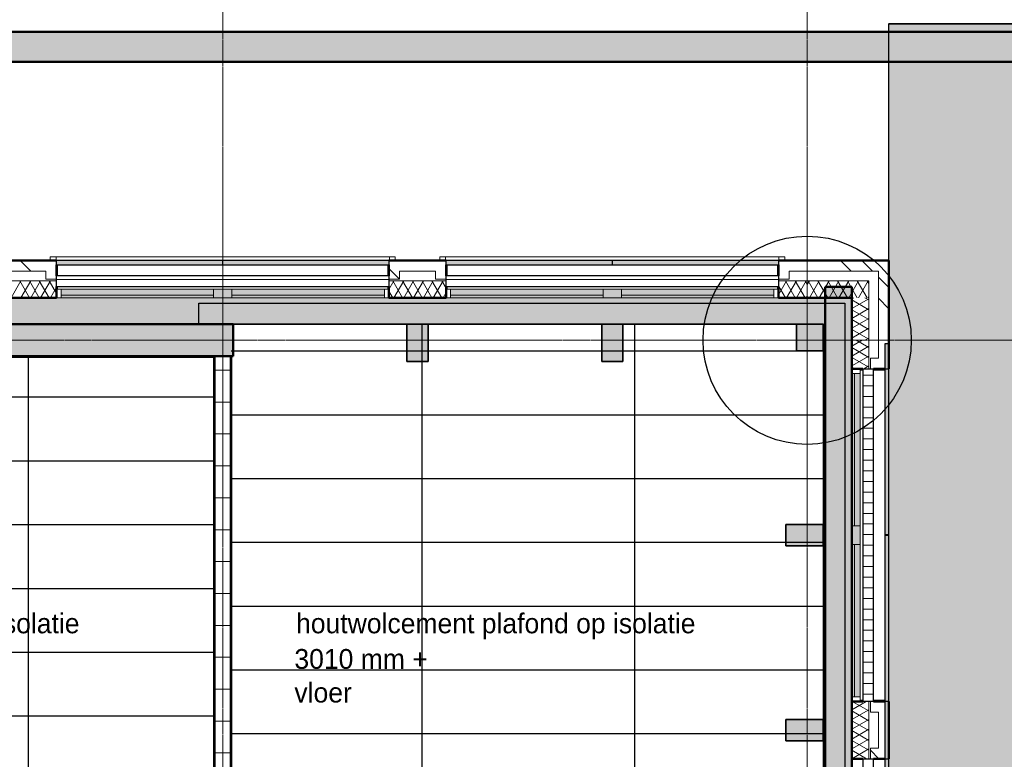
# Model space of a CAD drawing. Header units: millimetres. Extents: x -1224 to 86389, y -20577 to 46356.
# Tile 43 of 46: x 46606 to 55872, y 31887 to 38844. Entities that reach past the tile are written whole.
import ezdxf

# ---------------------------------------------------------------- set-up
doc = ezdxf.new("R2010")
doc.units = ezdxf.units.MM
doc.linetypes.add('stramien', pattern=[22.225, 12.7, -3.175, 3.175, -3.175])
for name, color, linetype, lineweight in [('A-CLNG-IDEN', 6, 'Continuous', 18), ('A-CLNG-SUSP', 5, 'Continuous', 25), ('A-FLOR-OTLN', 6, 'Continuous', 18), ('A-FLOR-PATT', 8, 'Continuous', 18), ('A-GLAZ', 6, 'Continuous', 18), ('A-WALL', 2, 'Continuous', 25), ('A-WALL-PATT', 2, 'Continuous', 50), ('I-WALL', 2, 'Continuous', 25), ('L-SITE', 6, 'Continuous', 18), ('S-COLS', 6, 'Continuous', 18), ('S-GRID', 1, 'Continuous', 18)]:
    doc.layers.add(name, color=color, linetype=linetype, lineweight=lineweight)
doc.layers.add('ATN HWC', color=240, linetype='Continuous')
doc.layers.add('ATN Lattenplafond', color=20, linetype='Continuous')
doc.styles.add('Frutiger', font='txt', dxfattribs={"height": 186.571782})

# ---------------------------------------------------------------- blocks, each defined once
blk = doc.blocks.new('28_Aronsohn_keerwand met trap westgevel - 28_Aronsohn_keerwand met trap westgevel-277490-Plotview plafond Kelder - 1 op 100')
at = {"layer": 'A-WALL-PATT', "lineweight": 25}
h = blk.add_hatch(color=7, dxfattribs=at)
h.paths.add_polyline_path([(59309.6, 38448.3), (59309.6, 38728.2), (43926.6, 38728.2), (43926.6, 38448.3), (57209.5, 38448.3)], flags=0)
h.paths.add_polyline_path([(42106.6, 38448.3), (42106.6, 38728.2), (26703.7, 38728.2), (26703.7, 38448.3), (37540.6, 38448.3)], flags=0)
at = {"layer": 'A-WALL', "color": 90, "lineweight": 50}
for p, q in [((43926.6, 38728.2), (59309.6, 38728.2)), ((59309.6, 38448.3), (43926.6, 38448.3))]:
    blk.add_line(p, q, dxfattribs=at)

msp = doc.modelspace()

# ---------------------------------------------------------------- hatches: boundary and pattern name
at = {"layer": 'A-FLOR-PATT'}
h = msp.add_hatch(color=50, dxfattribs=at)
h.paths.add_polyline_path([(37121.1, 2428.2), (44750.9, 2428.2), (44750.9, 2478.2), (44603.8, 2478.2), (44603.8, 2678.2), (41432.8, 2678.2), (41432.8, 2478.2), (40932.8, 2478.2), (40932.8, 2678.2), (37366.6, 2678.2), (37366.6, 4883.2), (37216.6, 4883.2), (37216.6, 4875.6), (37121.1, 4875.6), (37121.1, 2678.2)], flags=0)
h.paths.add_polyline_path([(54420.8, 2428.2), (54420.8, 21008.2), (54370.8, 21008.2), (54370.8, 2478.2), (50245.7, 2478.2), (50245.7, 2428.2), (54136.2, 2428.2)], flags=0)
h.paths.add_polyline_path([(43687.1, 35978.2), (48290.8, 35978.2), (48290.8, 36178.2), (54186.6, 36178.2), (54186.6, 36228.2), (31920.8, 36228.2), (31920.8, 35978.2), (35490.8, 35978.2), (35490.8, 36178.2), (39553.8, 36178.2), (39553.8, 35978.2), (42770.8, 35978.2), (42770.8, 36178.2), (43270.8, 36178.2), (43270.8, 35978.2), (43379.8, 35978.2)], flags=0)
h = msp.add_hatch(color=256, dxfattribs=at)
h.paths.add_polyline_path([(52906.9, 2428.2), (54363.8, 2428.2), (54363.7, 2478.2), (50245.7, 2478.2), (50245.7, 2428.2), (52292.3, 2428.2)], flags=0)
h.paths.add_polyline_path([(37189.8, 2428.2), (44750.9, 2428.2), (44750.9, 2478.2), (44603.8, 2478.2), (44603.8, 2678.2), (41432.8, 2678.2), (41432.8, 2478.2), (40932.8, 2478.2), (40932.8, 2678.2), (37366.6, 2678.2), (37366.6, 5110.6), (37350.8, 5110.6), (37350.8, 5035.2), (37216.6, 5035.2), (37216.6, 4875.6), (37189.8, 4875.6), (37189.8, 2678.2)], flags=0)
h.paths.add_polyline_path([(44916.4, 35978.2), (48290.8, 35978.2), (48290.8, 36178.2), (54186.6, 36178.2), (54186.6, 36228.2), (42989.8, 36228.2), (42989.8, 36178.2), (43270.8, 36178.2), (43270.8, 35978.2), (44609.1, 35978.2)], flags=0)
h = msp.add_hatch(color=50, dxfattribs=at)
h.paths.add_polyline_path([(52906.9, 2678.2), (53916.6, 2678.2), (53916.6, 2928.2), (54166.6, 2928.2), (54166.6, 2980.2), (52283.6, 2980.2), (52283.6, 2678.2), (52292.3, 2678.2)], flags=0)
h.paths.add_polyline_path([(50449.6, 2678.2), (52083.6, 2678.2), (52083.6, 2980.2), (50449.6, 2980.2), (50449.6, 2871.9)], flags=0)
h.paths.add_polyline_path([(50249.6, 2978.2), (50249.6, 2980.2), (43716.6, 2980.2), (43716.6, 2978.2), (47375, 2978.2)], flags=0)
h.paths.add_polyline_path([(42729.6, 8041.2), (43303.6, 8041.2), (43303.6, 8615.2), (42729.6, 8615.2), (42729.6, 8051.2)], flags=0)
h.paths.add_polyline_path([(48783.6, 8051.2), (48793.6, 8051.2), (48793.6, 8605.2), (48239.6, 8605.2), (48239.6, 8051.2), (48249.6, 8051.2)], flags=0)
h.paths.add_polyline_path([(48759.1, 8061.2), (48249.6, 8061.2), (48249.6, 8595.2), (48783.6, 8595.2), (48783.6, 8061.2), (48763.3, 8061.2)], flags=0)
h.paths.add_polyline_path([(42749.6, 8061.2), (42749.6, 8595.2), (43283.6, 8595.2), (43283.6, 8061.2)], flags=0)
h.paths.add_polyline_path([(43303.6, 13541.2), (43303.6, 14115.2), (42729.6, 14115.2), (42729.6, 13541.2), (43283.6, 13541.2)], flags=0)
h.paths.add_polyline_path([(48783.6, 13551.2), (48793.6, 13551.2), (48793.6, 14105.2), (48239.6, 14105.2), (48239.6, 13551.2), (48249.6, 13551.2)], flags=0)
h.paths.add_polyline_path([(48778.3, 13561.2), (48249.6, 13561.2), (48249.6, 14095.2), (48783.6, 14095.2), (48783.6, 13561.2)], flags=0)
h.paths.add_polyline_path([(43260.8, 13561.2), (42749.6, 13561.2), (42749.6, 14095.2), (43283.6, 14095.2), (43283.6, 13561.2)], flags=0)
h.paths.add_polyline_path([(54136.2, 17385.2), (54166.6, 17385.2), (54166.6, 17395.2), (53816.6, 17395.2), (53816.6, 17385.2)], flags=0)
h.paths.add_polyline_path([(43715.1, 17393.2), (43716.6, 17393.2), (43716.6, 17395.2), (37666.6, 17395.2), (37666.6, 17393.2), (43687.1, 17393.2)], flags=0)
h.paths.add_polyline_path([(53816.6, 17595.2), (54166.6, 17595.2), (54166.6, 17605.2), (53816.6, 17605.2)], flags=0)
h.paths.add_polyline_path([(43116.6, 17705.2), (43116.6, 17715.2), (42916.6, 17715.2), (42916.6, 17705.2), (43072.5, 17705.2)], flags=0)
h.paths.add_polyline_path([(41566.6, 17908.2), (41566.6, 19078.2), (41416.6, 19078.2), (41416.6, 17908.2), (41535.8, 17908.2)], flags=0)
h.paths.add_polyline_path([(48240.6, 19051.2), (48793.6, 19051.2), (48793.6, 19605.2), (48240.6, 19605.2), (48240.6, 19227.9)], flags=0)
h.paths.add_polyline_path([(48763.4, 19061.2), (48249.6, 19061.2), (48249.6, 19595.2), (48783.6, 19595.2), (48783.6, 19061.2)], flags=0)
h.paths.add_polyline_path([(54166.6, 19227.9), (54166.6, 19228.2), (54136.2, 19227.9)], flags=0)
h.paths.add_polyline_path([(31748.7, 19478.2), (31916.6, 19478.2), (31916.6, 19480.2), (18922, 19480.2), (18922, 19490.2), (15782, 19490.2), (15782, 19480.2), (4674.6, 19480.2), (4674.6, 19490.2), (4666.6, 19490.2), (4666.6, 19478.2), (31743.1, 19478.2)], flags=0)
h.paths.add_polyline_path([(41535.8, 19578.2), (41566.6, 19578.2), (41565.5, 20734.4), (41416.6, 20734.4), (41416.6, 19578.2)], flags=0)
h.paths.add_polyline_path([(43564.6, 20951.2), (43564.6, 21061.2), (43563.3, 21061.2), (43563.3, 20951.2)], flags=0)
h.paths.add_polyline_path([(31916.6, 21051.2), (31916.6, 23626.2), (31766.6, 23626.2), (31766.6, 23346.8), (31770.6, 23346.8), (31770.6, 21682.8), (31766.6, 21682.8), (31766.6, 21051.2)], flags=0)
h.paths.add_polyline_path([(31656.6, 21051.2), (31656.6, 23736.2), (31606.6, 23736.2), (31606.6, 21051.2)], flags=0)
h.paths.add_polyline_path([(53521.6, 21051.2), (54166.6, 21051.2), (54166.6, 21061.2), (53816.6, 21061.2), (53816.6, 21051.9), (52292.3, 21051.2)], flags=0)
h.paths.add_polyline_path([(35990.6, 21053.2), (35990.6, 21061.2), (32116.6, 21061.2), (32116.6, 21053.2), (35082, 21053.2)], flags=0)
h.paths.add_polyline_path([(36090.6, 21053.2), (36416.6, 21053.2), (36416.6, 21061.2), (36090.6, 21061.2)], flags=0)
h.paths.add_polyline_path([(46784.3, 21061.9), (46784.3, 21062.9), (46774.3, 21061.9)], flags=0)
h.paths.add_polyline_path([(54136.2, 21261.2), (54166.6, 21261.2), (54166.6, 21271.2), (53816.6, 21271.2), (53816.6, 21261.2)], flags=0)
h.paths.add_polyline_path([(54166.6, 22894.9), (54166.6, 22895.2), (54136.2, 22894.9)], flags=0)
h.paths.add_polyline_path([(31916.6, 23736.2), (31916.6, 23968.4), (31906.6, 23968.4), (31906.6, 23736.2), (31911.6, 23736.2)], flags=0)
h.paths.add_polyline_path([(32116.6, 23781.2), (32121.6, 23781.2), (32121.6, 23791.2), (32126.6, 23791.2), (32126.6, 24551.2), (32121.6, 24551.2), (32121.6, 24561.2), (32116.6, 24561.2), (32116.6, 23789.7)], flags=0)
h.paths.add_polyline_path([(48239.6, 24541.2), (48803.6, 24541.2), (48803.6, 24717.9), (48793.6, 24717.9), (48793.6, 24551.2), (48239.6, 24551.2), (48239.6, 24717.9), (48229.6, 24717.9), (48229.6, 24541.2)], flags=0)
h.paths.add_polyline_path([(32288.6, 24551.2), (32293.6, 24551.2), (32293.6, 25105.2), (32123.6, 25105.2), (32123.6, 26910.2), (32091.6, 26910.2), (32091.6, 25105.2), (31739.6, 25105.2), (31739.6, 25095.2), (32283.6, 25095.2), (32283.6, 24561.2), (32288.6, 24561.2)], flags=0)
h.paths.add_polyline_path([(31916.6, 24551.2), (31916.6, 24561.2), (31911.6, 24561.2), (31911.6, 24551.2)], flags=0)
h.paths.add_polyline_path([(31739.6, 24551.2), (31749.6, 24551.2), (31749.6, 24556.2), (31739.6, 24556.2)], flags=0)
h.paths.add_polyline_path([(26792.7, 24561.2), (26791.6, 24863), (26786.8, 24864.5), (26783.6, 24865.2), (26784.2, 24561.2)], flags=0)
h.paths.add_polyline_path([(21289.8, 24862.8), (21289.8, 24863.9), (21287.7, 24863.2)], flags=0)
h.paths.add_polyline_path([(21283.6, 24561.2), (21292.7, 24561.2), (21292.7, 24861.8), (21289.8, 24862.8), (21283.6, 24862.4), (21283.6, 24584.6)], flags=0)
h.paths.add_polyline_path([(15783.6, 24561.2), (15792.7, 24561.2), (15791.6, 24863), (15788, 24864.2), (15783.6, 24865.2), (15783.6, 24584.6)], flags=0)
h.paths.add_polyline_path([(10289.8, 24862.8), (10289.8, 24863.9), (10287.7, 24863.2)], flags=0)
h.paths.add_polyline_path([(10292.7, 24561.2), (10292.7, 24861.8), (10289.8, 24862.8), (10283.6, 24862.4), (10283.6, 24561.2)], flags=0)
h.paths.add_polyline_path([(54136.2, 24717.9), (54166.6, 24717.9), (54166.6, 24728.2), (53844.6, 24727.9), (53844.6, 24717.9)], flags=0)
h.paths.add_polyline_path([(21288.7, 24885.4), (21292.7, 24885.7), (21292.7, 25095.2), (21283.6, 25095.2), (21284.3, 24887.2), (21288.5, 24885.5)], flags=0)
h.paths.add_polyline_path([(10288.7, 24885.4), (10292.7, 24885.7), (10292.7, 25095.2), (10283.6, 25095.2), (10284.3, 24887.2), (10288.5, 24885.5)], flags=0)
h.paths.add_polyline_path([(26786.8, 24892.5), (26786, 24891.6), (26786.4, 24891.5)], flags=0)
h.paths.add_polyline_path([(26792.7, 24885.8), (26792.7, 25095.2), (26783.6, 25095.2), (26784.2, 24989), (26786.4, 24987.5), (26786.8, 24986.5), (26787.6, 24890.8), (26789.3, 24887.2), (26791.6, 24886.3)], flags=0)
h.paths.add_polyline_path([(15786.8, 24892.5), (15786, 24891.6), (15786.4, 24891.5)], flags=0)
h.paths.add_polyline_path([(15792.7, 24885.8), (15792.7, 25095.2), (15783.6, 25095.2), (15783.6, 24989.3), (15786.4, 24987.5), (15786.8, 24986.5), (15787.6, 24890.8), (15789.3, 24887.2)], flags=0)
h.paths.add_polyline_path([(53844.6, 24928.2), (54166.6, 24928.2), (54166.6, 24937.9), (53844.6, 24937.9)], flags=0)
h.paths.add_polyline_path([(48803.6, 24937.9), (48803.6, 25115.2), (48409.6, 25115.2), (48409.6, 25105.2), (48793.6, 25105.2), (48793.6, 24937.9)], flags=0)
h.paths.add_polyline_path([(48229.6, 24937.9), (48239.6, 24937.9), (48239.6, 25105.2), (48399.6, 25105.2), (48399.6, 25115.2), (48229.6, 25115.2), (48229.6, 25095.2)], flags=0)
h.paths.add_polyline_path([(54166.6, 26560.9), (54166.6, 26561.2), (54136.2, 26560.9)], flags=0)
h.paths.add_polyline_path([(32091.6, 27020.2), (34442.6, 27020.2), (34442.6, 27266.6), (34438.6, 27266.6), (34438.6, 28675.2), (34436.6, 28675.2), (34436.6, 27255.2), (34440.6, 27255.2), (34440.6, 27145.2), (34413.6, 27145.2), (34413.6, 27045.2), (32183.6, 27045.2), (32183.6, 30061.2), (31749.6, 30061.2), (31749.6, 30055.2), (31941.6, 30055.2), (31941.6, 30060.2), (32091.6, 30060.2), (32091.6, 27174.2)], flags=0)
h.paths.add_polyline_path([(36553.6, 27020.2), (38824.6, 27020.2), (38824.6, 35678.2), (37616.6, 35678.2), (37616.6, 35641.2), (38766.6, 35641.2), (38766.6, 35541.2), (38801.6, 35540.6), (38801.6, 27045.2), (36553.6, 27045.2), (36553.6, 27145.2), (36529.6, 27145.2), (36530.6, 27020.2)], flags=0)
h.paths.add_polyline_path([(44301.8, 27070.2), (44601.6, 27070.4), (44601.3, 27259.7), (43061.6, 27259.7), (43061.6, 27070.2), (43994.5, 27070.2)], flags=0)
h.paths.add_polyline_path([(42951.6, 27070.2), (42951.6, 27359.7), (42945.6, 27359.7), (42945.6, 27111.2), (38934.6, 27111.2), (38934.6, 27070.2), (42945.6, 27070.2)], flags=0)
h.paths.add_polyline_path([(34555.6, 28329.7), (34555.6, 28339.7), (34548.6, 28339.7), (34548.6, 28334.7), (34552.6, 28334.7), (34552.6, 28329.7)], flags=0)
h.paths.add_polyline_path([(36419.6, 28329.7), (36419.6, 28334.7), (36423.6, 28334.7), (36423.6, 28339.7), (36411.6, 28339.7), (36411.6, 28329.7)], flags=0)
h.paths.add_polyline_path([(54166.6, 28394.9), (54166.6, 28395.2), (54136.2, 28394.9)], flags=0)
h.paths.add_polyline_path([(36423.6, 28439.7), (36423.6, 28565.2), (36420.6, 28565.2), (36420.6, 28465.2), (34548.6, 28465.2), (34549.5, 28439.7), (36420.6, 28439.7)], flags=0)
h.paths.add_polyline_path([(22889.6, 29514.2), (22949.6, 29514.2), (22949.6, 30061.2), (22814.6, 30061.2), (22814.6, 30041.2), (22889.6, 30041.2), (22889.6, 29846)], flags=0)
h.paths.add_polyline_path([(48446.6, 30041.2), (48803.6, 30041.2), (48803.6, 30615.2), (48229.6, 30615.2), (48229.6, 30041.2), (48436.6, 30041.2)], flags=0)
h.paths.add_polyline_path([(37249.6, 30041.2), (37808.3, 30041.2), (37808.3, 30615.2), (37234.3, 30615.2), (37234.3, 30041.2)], flags=0)
h.paths.add_polyline_path([(19134.8, 30041.2), (19278.6, 30041.2), (19278.6, 30061.2), (19083.6, 30061.2), (19083.6, 30051.2), (19073.6, 30051.2), (19073.6, 30041.2), (19101, 30041.2)], flags=0)
h.paths.add_polyline_path([(21074.5, 30041.2), (21283.6, 30041.2), (21283.6, 30051.2), (20749.6, 30051.2), (20749.6, 30041.2), (20945, 30041.2)], flags=0)
h.paths.add_polyline_path([(48446.6, 30051.2), (48239.6, 30051.2), (48239.6, 30605.2), (48793.6, 30605.2), (48793.6, 30051.2), (48586.6, 30051.2)], flags=0)
h.paths.add_polyline_path([(37569.2, 30061.2), (37249.6, 30061.2), (37249.6, 30595.2), (37783.6, 30595.2), (37783.6, 30061.2), (37621.3, 30061.2)], flags=0)
h.paths.add_polyline_path([(26244.6, 30061.2), (26249.6, 30061.8), (26249.6, 30595.2), (26244.6, 30595.2), (26244.6, 30061.9)], flags=0)
h.paths.add_polyline_path([(15783.6, 30061.2), (15792.7, 30061.2), (15792.7, 30595.2), (15783.6, 30595.2), (15783.6, 30162.2)], flags=0)
h.paths.add_polyline_path([(10292.7, 30061.2), (10292.7, 30595.2), (10283.6, 30595.2), (10283.6, 30061.2)], flags=0)
h.paths.add_polyline_path([(22746.6, 30186.2), (22749.6, 30186.2), (22749.6, 30328.2), (22746.6, 30327.7)], flags=0)
h.paths.add_polyline_path([(19283.6, 30186.2), (19286.6, 30186.2), (19286.6, 30328.2), (19283.6, 30328.2), (19283.6, 30221.2)], flags=0)
h.paths.add_polyline_path([(32183.6, 30595.2), (32183.6, 35641.2), (37416.6, 35641.2), (37416.6, 35678.2), (32116.6, 35678.2), (32116.6, 30595.2)], flags=0)
h.paths.add_polyline_path([(31445.8, 31495.2), (31916.6, 31495.2), (31916.6, 31508.2), (26244.6, 31508.2), (26244.6, 31495.2), (31401.6, 31495.2)], flags=0)
h.paths.add_polyline_path([(24787.8, 31508.2), (24787.8, 31508.7), (24783.6, 31508.2)], flags=0)
h.paths.add_polyline_path([(54166.6, 33894.9), (54166.6, 33895.2), (54136.2, 33894.9)], flags=0)
h.paths.add_polyline_path([(38155.3, 35306.2), (38591.6, 35306.2), (38591.6, 35431.2), (37646.6, 35431.2), (37646.8, 35306.2)], flags=0)
h.paths.add_polyline_path([(35082, 35306.2), (35438.6, 35306.2), (35438.6, 35431.2), (34478.6, 35431.2), (34478.8, 35306.2)], flags=0)
h.paths.add_polyline_path([(17449.6, 35628.2), (17449.6, 35978.2), (17249.6, 35978.2), (17249.6, 35628.2), (17257.1, 35628.2)], flags=0)
h.paths.add_polyline_path([(42457.8, 35668.2), (48436.6, 35668.2), (48436.6, 35678.2), (41376.6, 35678.2), (41376.6, 35668.2), (41843.2, 35668.2)], flags=0)
h.paths.add_polyline_path([(4671.6, 35673.2), (4676.6, 35673.2), (4676.6, 35678.2), (4666.6, 35677.2), (4666.6, 35673.2), (4671, 35673.2)], flags=0)
h.paths.add_polyline_path([(53916.3, 35728.2), (53916.6, 35728.2), (53916.3, 35938.9)], flags=0)
h.paths.add_polyline_path([(38924.6, 35828.2), (39249.6, 35828.2), (39249.6, 35978.2), (37616.6, 35978.2), (37616.6, 35828.2), (38824.6, 35828.2)], flags=0)
h.paths.add_polyline_path([(36311.3, 35828.2), (37416.6, 35828.2), (37416.6, 35978.2), (35783.6, 35978.2), (35783.6, 35828.2)], flags=0)
h.paths.add_polyline_path([(18793.7, 35968.2), (19083.6, 35968.2), (19083.6, 35978.2), (17459.6, 35978.2), (17459.6, 35968.2), (18486.4, 35968.2)], flags=0)
h = msp.add_hatch(color=256, dxfattribs=at)
h.paths.add_polyline_path([(46145.7, 2355), (46413.9, 2355), (46413.9, 2428.2), (45120.6, 2428.2), (45120.6, 2355), (45531.1, 2355)], flags=0)
h.paths.add_polyline_path([(49219, 2355), (50080.3, 2355), (50080.3, 2428.2), (46952.8, 2428.2), (46952.8, 2355), (48604.4, 2355)], flags=0)
h.paths.add_polyline_path([(53747.3, 2355), (53747.3, 2428.2), (50619.8, 2428.2), (50619.8, 2355), (53521.6, 2355)], flags=0)
h.paths.add_polyline_path([(44580.3, 2355), (44580.3, 2428.2), (41452.8, 2428.2), (41452.8, 2355), (44301.8, 2355)], flags=0)
h.paths.add_polyline_path([(37785.8, 2355), (40913.3, 2355), (40913.3, 2428.2), (37785.8, 2428.2)], flags=0)
h.paths.add_polyline_path([(36926, 2428.2), (37121.1, 2428.2), (37121.1, 4875.6), (36786.6, 4875.6), (36786.6, 2428.2), (36870, 2428.2)], flags=0)
h.paths.add_polyline_path([(54420.8, 2428.2), (54436.6, 2428.2), (54436.6, 21008.2), (54420.8, 21008.2), (54420.8, 2444)], flags=0)
h.paths.add_polyline_path([(54166.6, 2678.2), (54170.8, 2678.2), (54170.8, 4761.5), (54166.6, 4761.2), (54166.6, 2682.4)], flags=0)
h.paths.add_polyline_path([(37366.6, 5110.6), (37366.6, 5255.6), (37350.8, 5255.6), (37350.8, 5110.6)], flags=0)
h.paths.add_polyline_path([(54166.6, 6395.2), (54170.8, 6395.2), (54170.8, 8428.2), (54166.6, 8428.2), (54166.6, 6457.5)], flags=0)
h.paths.add_polyline_path([(54170.8, 10061.2), (54170.8, 10261.5), (54166.6, 10261.2), (54166.6, 10061.2)], flags=0)
h.paths.add_polyline_path([(54166.6, 11895.2), (54170.8, 11895.2), (54170.8, 12095.5), (54166.6, 12095.2), (54166.6, 12035.1)], flags=0)
h.paths.add_polyline_path([(54170.8, 13728.2), (54170.8, 13928.5), (54166.6, 13928.2), (54166.6, 13728.2)], flags=0)
h.paths.add_polyline_path([(54166.6, 15561.2), (54170.8, 15561.2), (54170.8, 35978.2), (54166.6, 35978.2), (54166.6, 15620.6)], flags=0)
h.paths.add_polyline_path([(35082, 17378.2), (37366.6, 17378.2), (37366.6, 17394.9), (31916.6, 17394.9), (31916.6, 17378.2), (32623.4, 17378.2)], flags=0)
h.paths.add_polyline_path([(10020.8, 19049.5), (10020.8, 19158.2), (10116.6, 19158.2), (10116.6, 19178.2), (9916.6, 19178.2), (9916.6, 19049.5)], flags=0)
at = {"layer": 'A-GLAZ', "lineweight": 25}
h = msp.add_hatch(color=256, dxfattribs=at)
h.paths.add_polyline_path([(50080.6, 36538.2), (50080.6, 36578.2), (48518.1, 36578.2), (48518.1, 36538.2), (49833.7, 36538.2)], flags=0)
h.paths.add_polyline_path([(48515.1, 36538.2), (48515.1, 36578.2), (46952.6, 36578.2), (46952.6, 36538.2), (47375, 36538.2)], flags=0)
h = msp.add_hatch(color=256, dxfattribs=at)
h.paths.add_polyline_path([(53747.2, 36538.2), (53747.2, 36578.2), (52184.7, 36578.2), (52184.7, 36538.2), (53521.6, 36538.2)], flags=0)
h.paths.add_polyline_path([(52181.7, 36538.2), (52181.7, 36578.2), (50619.2, 36578.2), (50619.2, 36538.2), (51063, 36538.2)], flags=0)
at = {"layer": 'A-GLAZ'}
h = msp.add_hatch(dxfattribs=at)
h.set_pattern_fill('FP_177', color=256, angle=180, style=0, pattern_type=2)
h.set_pattern_definition([(360, (0.0004, -0.0001), (2e-14, 100), [])])
h.paths.add_polyline_path([(48604.4, 36333.2), (50080.6, 36333.2), (50080.6, 36433.2), (46952.6, 36433.2), (46952.6, 36333.2), (48297, 36333.2)], flags=0)
h = msp.add_hatch(dxfattribs=at)
h.set_pattern_fill('FP_176', color=256, angle=180, style=0, pattern_type=2)
h.set_pattern_definition([(360, (0.0004, -0.0001), (2e-14, 100), [])])
h.paths.add_polyline_path([(52599.6, 36333.2), (53747.2, 36333.2), (53747.2, 36433.2), (50619.2, 36433.2), (50619.2, 36333.2), (52292.3, 36333.2)], flags=0)
at = {"layer": 'A-GLAZ', "lineweight": 25}
for points in [[(47067.7, 36253.1), (48429.3, 36253.1), (48429.3, 36308.2), (46995.3, 36308.2), (46995.3, 36253.1)], [(48297, 36228.2), (48429.3, 36228.2), (48429.3, 36253.1), (46995.3, 36253.1), (46995.3, 36228.2), (47989.7, 36228.2)], [(48603.9, 36228.2), (48603.9, 36308.2), (48429.5, 36308.2), (48429.5, 36228.2)], [(48604.4, 36253.1), (50037.9, 36253.1), (50037.9, 36308.2), (48603.9, 36308.2), (48603.9, 36253.1)], [(49833.7, 36228.2), (50037.9, 36228.2), (50037.9, 36253.1), (48603.9, 36253.1), (48604.4, 36228.2), (49526.3, 36228.2)], [(50755.6, 36253.1), (52095.9, 36253.1), (52095.9, 36308.2), (50661.9, 36308.2), (50661.9, 36253.1)], [(51984.9, 36228.2), (52095.9, 36228.2), (52095.9, 36253.1), (50661.9, 36253.1), (50661.9, 36228.2), (51677.6, 36228.2)], [(52270.6, 36228.2), (52270.6, 36308.2), (52096.2, 36308.2), (52096.2, 36228.2)], [(52292.3, 36253.1), (53704.6, 36253.1), (53704.6, 36308.2), (52270.6, 36308.2), (52270.6, 36253.1)], [(53521.6, 36228.2), (53704.6, 36228.2), (53704.6, 36253.1), (52270.6, 36253.1), (52270.6, 36228.2), (53214.2, 36228.2)], [(54443.6, 34082.5), (54461.5, 34082.5), (54461.5, 35516.5), (54436.6, 35516.5), (54436.6, 34082.5)], [(54516.6, 34082.5), (54516.6, 35516.5), (54461.5, 35516.5), (54461.5, 34082.5)], [(54443.6, 33908.1), (54516.6, 33908.1), (54516.6, 34082.5), (54436.6, 34082.5), (54436.6, 33908.1)], [(54461.5, 32473.9), (54461.5, 33907.9), (54436.6, 33907.9), (54436.6, 32473.9), (54443.6, 32473.9)], [(54516.6, 32473.9), (54516.6, 33907.9), (54461.5, 33907.9), (54461.5, 32473.9)]]:
    msp.add_hatch(color=256, dxfattribs=at).paths.add_polyline_path(points, flags=0)
at = {"layer": 'A-GLAZ'}
h = msp.add_hatch(dxfattribs=at)
h.set_pattern_fill('FP_180', color=256, angle=-90, style=0, pattern_type=2)
h.set_pattern_definition([(360, (0.0004, -0.0001), (2e-13, 100), [])])
h.paths.add_polyline_path([(54641.6, 32431.2), (54641.6, 35559.2), (54541.6, 35559.2), (54541.6, 32431.2)], flags=0)
at = {"layer": 'A-GLAZ', "lineweight": 25}
h = msp.add_hatch(color=256, dxfattribs=at)
h.paths.add_polyline_path([(54746.6, 32431.2), (54786.6, 32431.2), (54786.6, 33993.7), (54746.6, 33993.7), (54746.6, 32751.8)], flags=0)
h.paths.add_polyline_path([(54746.6, 33996.7), (54786.6, 33996.7), (54786.6, 35559.2), (54746.6, 35559.2), (54746.6, 34345.4)], flags=0)
at = {"layer": 'A-GLAZ'}
h = msp.add_hatch(dxfattribs=at)
h.set_pattern_fill('FP_181', color=256, angle=-90, style=0, pattern_type=2)
h.set_pattern_definition([(360, (0.0004, -0.0001), (2e-13, 100), [])])
h.paths.add_polyline_path([(54641.6, 28764.2), (54641.6, 31892.2), (54541.6, 31892.2), (54541.6, 28764.2)], flags=0)
at = {"layer": 'A-GLAZ', "lineweight": 25}
h = msp.add_hatch(color=256, dxfattribs=at)
h.paths.add_polyline_path([(54746.6, 28764.2), (54786.6, 28764.2), (54786.6, 30326.7), (54746.6, 30326.7), (54746.6, 28767.8)], flags=0)
h.paths.add_polyline_path([(54746.6, 30329.7), (54786.6, 30329.7), (54786.6, 31892.2), (54746.6, 31892.2), (54746.6, 30361.4)], flags=0)
at = {"layer": 'A-WALL-PATT', "lineweight": 25}
for color, points in [(256, [(54186.6, 21008.2), (54436.6, 21008.2), (54436.6, 36330), (54186.6, 36330), (54186.6, 21198.2)]), (9, [(54136.2, 35978.2), (54170.8, 35978.2), (54170.8, 36178.2), (48290.8, 36178.2), (48290.8, 35978.2), (53828.9, 35978.2)]), (9, [(54370.8, 21041.2), (54370.8, 36178.2), (54170.8, 36178.2), (54170.8, 21041.2)]), (7, [(48604.4, 35678.2), (48616.6, 35678.2), (48616.6, 35978.2), (39249.6, 35978.2), (39249.6, 35678.2), (47989.7, 35678.2)])]:
    msp.add_hatch(color=color, dxfattribs=at).paths.add_polyline_path(points, flags=0)
at = {"layer": 'L-SITE'}
for color, points in [(253, [(32623.4, 753), (64434.6, 753), (64434.6, 6039.6), (64476.6, 6413), (64529.5, 6784.9), (64593.3, 7155.2), (64667.8, 7523.4), (64753.1, 7889.3), (64849.1, 8252.5), (64955.6, 8612.8), (65072.7, 8969.8), (65200.1, 9323.2), (65337.8, 9672.8), (65497.2, 10043.1), (65643.6, 10359), (65814.6, 10701.1), (65989, 11026.2), (66176.2, 11352), (66372.9, 11672.1), (66578.8, 11986.3), (66793.8, 12294.4), (67017.8, 12596), (67250.5, 12891), (67491.8, 13179), (67741.3, 13459.8), (67999, 13733.2), (60504.6, 21227.6), (60504.6, 36578.2), (59504.6, 36578.2), (59504.6, 38804.2), (54785.1, 38804.2), (54785.1, 35797.5), (54750.1, 35797.5), (54750.9, 35559.2), (54786.6, 35559.2), (54786.6, 33996.7), (54750.1, 33996.7), (54750.9, 33993.7), (54786.6, 33993.7), (54786.6, 32431.2), (54750.1, 32431.2), (54750.9, 31892.2), (54786.6, 31892.2), (54786.6, 30329.7), (54750.1, 30329.7), (54750.9, 30326.7), (54786.6, 30326.7), (54786.6, 28764.2), (54750.1, 28764.2), (54750.9, 28225.2), (54786.6, 28225.2), (54786.6, 26662.7), (54750.1, 26662.7), (54750.9, 26659.7), (54786.6, 26659.7), (54786.6, 25097.2), (54750.1, 25097.2), (54750.9, 24559.2), (54786.6, 24559.2), (54786.6, 22996.7), (54750.1, 22996.7), (54750.9, 22993.7), (54786.6, 22993.7), (54786.6, 21431.2), (54750.1, 21431.2), (54750.9, 20876.7), (54786.6, 20876.7), (54786.6, 19329.9), (54750.1, 19329.9), (54750.9, 19326.9), (54786.6, 19326.9), (54786.6, 17770), (54750.1, 17770), (54750.9, 17225.2), (54786.6, 17225.2), (54786.6, 15662.7), (54750.1, 15662.7), (54750.9, 15659.7), (54786.6, 15659.7), (54786.6, 14097.2), (54750.1, 14097.2), (54750.9, 13559.2), (54786.6, 13559.2), (54786.6, 11996.7), (54750.1, 11996.7), (54750.9, 11993.7), (54786.6, 11993.7), (54786.6, 10431.2), (54750.1, 10431.2), (54750.9, 9892.2), (54786.6, 9892.2), (54786.6, 8329.7), (54750.1, 8329.7), (54750.9, 8326.7), (54786.6, 8326.7), (54786.6, 6764.2), (54750.1, 6764.2), (54750.9, 6225.2), (54786.6, 6225.2), (54786.6, 4662.7), (54750.1, 4662.7), (54750.9, 4659.7), (54786.6, 4659.7), (54786.6, 3097.2), (54750.1, 3097.2), (54750.1, 2047.5), (36578.3, 2047.5), (36578.3, 4875.6), (35378.3, 4875.6), (35378.3, 4558.8), (31895.1, 4748.3), (31895.1, 753)]), (256, [(54785.1, 38804.2), (59504.6, 38804.2), (59510.3, 38808), (54785.1, 38808)])]:
    msp.add_hatch(color=color, dxfattribs=at).paths.add_polyline_path(points, flags=0)
at = {"layer": 'S-COLS', "lineweight": 5}
for points in [[(50449.6, 35628.2), (50449.6, 35978.2), (50249.6, 35978.2), (50249.6, 35628.2), (50448.3, 35628.2)], [(52283.6, 35628.2), (52283.6, 35978.2), (52083.6, 35978.2), (52083.6, 35628.2)], [(54136.2, 35728.2), (54166.6, 35728.2), (54166.6, 35978.2), (53916.6, 35978.2), (53916.6, 35728.2)], [(54166.6, 33895.2), (54166.6, 34095.2), (53816.6, 34095.2), (53816.6, 33895.2), (54136.2, 33895.2)], [(53816.6, 32061.2), (54166.6, 32061.2), (54166.6, 32261.2), (53816.6, 32261.2)]]:
    msp.add_hatch(color=256, dxfattribs=at).paths.add_polyline_path(points, flags=0)

# ---------------------------------------------------------------- linework, layer by layer
at = {"layer": 'A-CLNG-SUSP'}
for p, q in [((53916.3, 35978.2), (53916.3, 35728.2)), ((54166.6, 35728.2), (54166.6, 34095.2)), ((41376.6, 35668.2), (48436.6, 35668.2)), ((53816.6, 33894.9), (54166.6, 33894.9)), ((54166.6, 33894.9), (54166.6, 32261.2)), ((53816.6, 32060.9), (54166.6, 32060.9)), ((54166.6, 32060.9), (54166.6, 30428.2))]:
    msp.add_line(p, q, dxfattribs=at)
at = {"layer": 'A-FLOR-OTLN'}
for p, q in [((46952.8, 36228.2), (50080.3, 36228.2)), ((50619.5, 36228.2), (53747, 36228.2))]:
    msp.add_line(p, q, dxfattribs=at)
at = {"layer": 'A-FLOR-OTLN', "color": 210, "lineweight": 5}
for p, q in [((46952.8, 36228.2), (50080.3, 36228.2)), ((50619.5, 36228.2), (53747, 36228.2))]:
    msp.add_line(p, q, dxfattribs=at)
at = {"layer": 'A-GLAZ'}
for p, q in [((46893.4, 36613.3), (46893.4, 36583.3)), ((46893.4, 36613.3), (48306.4, 36613.3)), ((46948.3, 36613.2), (46948.3, 36583.2)), ((50084.9, 36613.2), (46948.3, 36613.2)), ((48726.8, 36613.3), (50139.8, 36613.3)), ((50084.9, 36583.2), (50084.9, 36613.2)), ((50139.8, 36583.3), (50139.8, 36613.3)), ((50560.1, 36613.3), (50560.1, 36583.3)), ((50560.1, 36613.3), (51973.1, 36613.3)), ((50614.9, 36613.2), (50614.9, 36583.2)), ((53751.6, 36613.2), (50614.9, 36613.2)), ((52393.4, 36613.3), (53806.4, 36613.3)), ((53751.6, 36583.2), (53751.6, 36613.2)), ((53806.4, 36583.3), (53806.4, 36613.3)), ((46893.4, 36583.3), (46893.4, 36583.3)), ((46948.3, 36583.3), (46893.4, 36583.3)), ((46911.4, 36578.2), (46911.4, 36583.3)), ((46963.3, 36583.2), (46948.3, 36583.2)), ((46963.3, 36578.2), (46963.3, 36583.2)), ((46963.3, 36433.2), (46963.3, 36538.2)), ((48515.1, 36578.2), (48518.1, 36578.2)), ((50084.9, 36583.2), (50069.9, 36583.2)), ((50069.9, 36583.2), (50069.9, 36578.2)), ((50069.9, 36538.2), (50069.9, 36433.2)), ((50139.8, 36583.3), (50084.9, 36583.3)), ((50121.8, 36583.3), (50121.8, 36578.2)), ((50139.8, 36583.3), (50139.8, 36583.3)), ((50560.1, 36583.3), (50560.1, 36583.3)), ((50614.9, 36583.3), (50560.1, 36583.3)), ((50578.1, 36578.2), (50578.1, 36583.3)), ((50629.9, 36583.2), (50614.9, 36583.2)), ((50629.9, 36578.2), (50629.9, 36583.2)), ((50629.9, 36433.2), (50629.9, 36538.2)), ((52181.7, 36578.2), (52184.7, 36578.2)), ((53751.6, 36583.2), (53736.6, 36583.2)), ((53736.6, 36583.2), (53736.6, 36578.2)), ((53736.6, 36538.2), (53736.6, 36433.2)), ((53806.4, 36583.3), (53751.6, 36583.3)), ((53788.4, 36583.3), (53788.4, 36578.2)), ((53806.4, 36583.3), (53806.4, 36583.3)), ((46963.3, 36308.2), (46963.3, 36333.2)), ((50069.9, 36333.2), (50069.9, 36308.2)), ((50629.9, 36308.2), (50629.9, 36333.2)), ((53736.6, 36333.2), (53736.6, 36308.2)), ((50069.9, 36308.2), (46963.3, 36308.2)), ((46963.3, 36308.1), (46995.3, 36308.1)), ((46995.3, 36253.1), (46995.3, 36308.2)), ((48429.3, 36253.1), (46995.3, 36253.1)), ((46995.3, 36228.2), (46995.3, 36253.1)), ((46995.3, 36253.1), (48429.3, 36253.1)), ((48429.3, 36253.1), (48429.3, 36308.2)), ((48429.3, 36228.2), (48429.3, 36253.1)), ((48429.5, 36228.2), (48429.5, 36308.2)), ((48603.9, 36308.2), (48603.9, 36228.2)), ((48603.9, 36308.2), (48603.9, 36253.1)), ((48603.9, 36253.1), (48603.9, 36228.2)), ((50037.9, 36253.1), (48603.9, 36253.1)), ((48603.9, 36253.1), (50037.9, 36253.1)), ((50037.9, 36308.2), (50037.9, 36253.1)), ((50037.9, 36308.1), (50069.9, 36308.1)), ((50037.9, 36253.1), (50037.9, 36228.2)), ((53736.6, 36308.2), (50629.9, 36308.2)), ((50629.9, 36308.1), (50661.9, 36308.1)), ((50661.9, 36253.1), (50661.9, 36308.2)), ((52095.9, 36253.1), (50661.9, 36253.1)), ((50661.9, 36228.2), (50661.9, 36253.1)), ((50661.9, 36253.1), (52095.9, 36253.1)), ((52095.9, 36253.1), (52095.9, 36308.2)), ((52095.9, 36228.2), (52095.9, 36253.1)), ((52096.2, 36228.2), (52096.2, 36308.2)), ((52270.6, 36308.2), (52270.6, 36228.2)), ((52270.6, 36308.2), (52270.6, 36253.1)), ((52270.6, 36253.1), (52270.6, 36228.2)), ((53704.6, 36253.1), (52270.6, 36253.1)), ((52270.6, 36253.1), (53704.6, 36253.1)), ((53704.6, 36308.2), (53704.6, 36253.1)), ((53704.6, 36308.1), (53736.6, 36308.1)), ((53704.6, 36253.1), (53704.6, 36228.2)), ((54436.6, 35516.5), (54461.5, 35516.5)), ((54461.5, 34082.5), (54461.5, 35516.5)), ((54461.5, 35516.5), (54461.5, 34082.5)), ((54461.5, 35516.5), (54516.6, 35516.5)), ((54516.5, 35548.5), (54516.5, 35516.5)), ((54516.6, 32441.9), (54516.6, 35548.5)), ((54516.6, 35548.5), (54541.6, 35548.5)), ((54641.6, 35548.5), (54746.6, 35548.5)), ((54436.6, 34082.5), (54516.6, 34082.5)), ((54436.6, 34082.5), (54461.5, 34082.5)), ((54461.5, 34082.5), (54516.6, 34082.5)), ((54516.6, 33908.1), (54436.6, 33908.1)), ((54461.5, 33907.9), (54436.6, 33907.9)), ((54461.5, 32473.9), (54461.5, 33907.9)), ((54516.6, 33907.9), (54461.5, 33907.9)), ((54461.5, 33907.9), (54461.5, 32473.9)), ((54461.5, 32473.9), (54436.6, 32473.9)), ((54516.6, 32473.9), (54461.5, 32473.9)), ((54516.5, 32473.9), (54516.5, 32441.9)), ((54541.6, 32441.9), (54516.6, 32441.9)), ((54746.6, 32441.9), (54641.6, 32441.9))]:
    msp.add_line(p, q, dxfattribs=at)
at = {"layer": 'A-GLAZ', "lineweight": 25}
for p, q in [((48515.1, 36578.2), (46952.6, 36578.2)), ((46952.6, 36538.2), (46952.6, 36578.2)), ((46952.6, 36538.2), (48515.1, 36538.2)), ((48515.1, 36578.2), (48515.1, 36538.2)), ((50080.6, 36578.2), (48518.1, 36578.2)), ((48518.1, 36538.2), (48518.1, 36578.2)), ((48518.1, 36538.2), (50080.6, 36538.2)), ((50080.6, 36578.2), (50080.6, 36538.2)), ((52181.7, 36578.2), (50619.2, 36578.2)), ((50619.2, 36538.2), (50619.2, 36578.2)), ((50619.2, 36538.2), (52181.7, 36538.2)), ((52181.7, 36578.2), (52181.7, 36538.2)), ((53747.2, 36578.2), (52184.7, 36578.2)), ((52184.7, 36538.2), (52184.7, 36578.2)), ((52184.7, 36538.2), (53747.2, 36538.2)), ((53747.2, 36578.2), (53747.2, 36538.2)), ((50080.6, 36433.2), (46952.6, 36433.2)), ((46952.6, 36333.2), (46952.6, 36433.2)), ((50080.6, 36433.2), (50080.6, 36333.2)), ((53747.2, 36433.2), (50619.2, 36433.2)), ((50619.2, 36333.2), (50619.2, 36433.2)), ((53747.2, 36433.2), (53747.2, 36333.2)), ((46952.6, 36333.2), (50080.6, 36333.2)), ((50619.2, 36333.2), (53747.2, 36333.2)), ((54541.6, 35559.2), (54541.6, 32431.2)), ((54541.6, 35559.2), (54641.6, 35559.2)), ((54641.6, 32431.2), (54641.6, 35559.2)), ((54746.6, 35559.2), (54746.6, 33996.7)), ((54746.6, 35559.2), (54786.6, 35559.2)), ((54786.6, 33996.7), (54786.6, 35559.2)), ((54786.6, 33996.7), (54746.6, 33996.7)), ((54746.6, 33993.7), (54746.6, 32431.2)), ((54746.6, 33993.7), (54786.6, 33993.7)), ((54786.6, 32431.2), (54786.6, 33993.7)), ((54641.6, 32431.2), (54541.6, 32431.2)), ((54786.6, 32431.2), (54746.6, 32431.2)), ((54541.6, 31892.2), (54541.6, 28764.2)), ((54541.6, 31892.2), (54641.6, 31892.2)), ((54641.6, 28764.2), (54641.6, 31892.2)), ((54746.6, 31892.2), (54746.6, 30329.7)), ((54746.6, 31892.2), (54786.6, 31892.2)), ((54786.6, 30329.7), (54786.6, 31892.2))]:
    msp.add_line(p, q, dxfattribs=at)
at = {"layer": 'A-WALL', "lineweight": 50}
for p, q in [((46413.9, 36578.2), (46952.6, 36578.2)), ((46952.8, 36538.2), (46952.8, 36433.2)), ((50080.3, 36433.2), (50080.3, 36538.2)), ((50080.6, 36578.2), (50619.2, 36578.2)), ((50619.5, 36538.2), (50619.5, 36433.2)), ((53747, 36433.2), (53747, 36538.2)), ((53747.2, 36578.2), (54786.6, 36578.2)), ((54786.6, 36578.2), (54786.6, 35559.2)), ((46952.8, 36333.2), (46952.8, 36228.2)), ((50080.3, 36228.2), (50080.3, 36333.2)), ((50619.5, 36333.2), (50619.5, 36228.2)), ((53747, 36228.2), (53747, 36333.2)), ((46952.8, 36228.2), (46413.7, 36228.2)), ((50619.5, 36228.2), (50080.3, 36228.2)), ((54436.6, 36228.2), (53747, 36228.2)), ((54436.6, 35559), (54436.6, 36228.2)), ((54541.6, 35559), (54436.6, 35559)), ((54746.6, 35559), (54641.6, 35559)), ((54436.6, 31892), (54436.6, 32431.5)), ((54436.6, 32431.5), (54541.6, 32431.5)), ((54641.6, 32431.5), (54746.6, 32431.5)), ((54786.6, 32431.2), (54786.6, 31892.2)), ((54541.6, 31892), (54436.6, 31892)), ((54746.6, 31892), (54641.6, 31892))]:
    msp.add_line(p, q, dxfattribs=at)
at = {"layer": 'A-WALL', "lineweight": 18}
for p, q in [((46513.7, 36478.2), (46852.8, 36478.2)), ((46852.8, 36478.2), (46852.8, 36403.2)), ((50180.3, 36403.2), (50180.3, 36478.2)), ((50180.3, 36478.2), (50519.5, 36478.2)), ((50519.5, 36478.2), (50519.5, 36403.2)), ((53847, 36403.2), (53847, 36478.2)), ((53847, 36478.2), (54686.6, 36478.2)), ((54686.6, 36478.2), (54686.6, 35659)), ((46413.9, 36388.2), (46952.6, 36388.2)), ((46952.6, 36403.2), (46852.8, 36403.2)), ((50180.3, 36403.2), (50080.6, 36403.2)), ((50080.6, 36388.2), (50619.2, 36388.2)), ((50619.2, 36403.2), (50519.5, 36403.2)), ((53847, 36403.2), (53747.2, 36403.2)), ((53747.2, 36388.2), (54596.6, 36388.2)), ((54596.6, 36388.2), (54596.6, 35559.2)), ((54611.6, 35559.2), (54611.6, 35659)), ((54686.6, 35659), (54611.6, 35659)), ((54596.6, 32431.2), (54596.6, 31892.2)), ((54611.6, 32331.5), (54611.6, 32431.2)), ((54611.6, 32331.5), (54686.6, 32331.5)), ((54686.6, 32331.5), (54686.6, 31992)), ((54611.6, 31892.2), (54611.6, 31992)), ((54686.6, 31992), (54611.6, 31992))]:
    msp.add_line(p, q, dxfattribs=at)
at = {"layer": 'A-WALL', "color": 7}
for p, q in [((48290.8, 36178.2), (54170.8, 36178.2)), ((48290.8, 35978.2), (48290.8, 36178.2)), ((54170.8, 36178.2), (54370.8, 36178.2)), ((54370.8, 36178.2), (54370.8, 21041.2)), ((54170.8, 35978.2), (48290.8, 35978.2)), ((54170.8, 21041.2), (54170.8, 35978.2))]:
    msp.add_line(p, q, dxfattribs=at)
at = {"layer": 'A-WALL', "color": 90, "lineweight": 50}
for p, q in [((39249.6, 35978.2), (48616.6, 35978.2)), ((48616.6, 35978.2), (48616.6, 35678.2)), ((48616.6, 35678.2), (39249.6, 35678.2))]:
    msp.add_line(p, q, dxfattribs=at)
at = {"layer": 'A-WALL-PATT', "lineweight": 18}
for p, q in [((46612, 36578), (46711.9, 36478.2)), ((54331.5, 36578.2), (54431.5, 36478.2)), ((54531.5, 36578.2), (54631.5, 36478.2)), ((50080.6, 36503.6), (50180.3, 36403.8)), ((54686.6, 36423.1), (54786.6, 36323.1)), ((46617.9, 36388.2), (46525.5, 36228.2)), ((46606.4, 36388.2), (46698.7, 36228.2)), ((46710.3, 36388.2), (46617.9, 36228.2)), ((46698.7, 36388.2), (46791.1, 36228.2)), ((46802.7, 36388.2), (46710.3, 36228.2)), ((46791.1, 36388.2), (46883.5, 36228.2)), ((46895, 36388.2), (46802.7, 36228.2)), ((46883.5, 36388.2), (46952.8, 36268.2)), ((46952.7, 36328), (46895, 36228.2)), ((50128.2, 36388.1), (50080.5, 36305.5)), ((50116.7, 36388.1), (50209, 36228.2)), ((50220.5, 36388.1), (50128.2, 36228.2)), ((50209, 36388.1), (50301.4, 36228.2)), ((50312.9, 36388.2), (50220.6, 36228.2)), ((50301.4, 36388.2), (50393.8, 36228.2)), ((50405.3, 36388.2), (50313, 36228.2)), ((50393.8, 36388.2), (50486.1, 36228.2)), ((50497.7, 36388.2), (50405.3, 36228.2)), ((50486.1, 36388.2), (50578.5, 36228.2)), ((50590.1, 36388.2), (50497.7, 36228.2)), ((50578.5, 36388.2), (50619.4, 36317.5)), ((53823.2, 36388.2), (53747, 36256.2)), ((53747.2, 36339.9), (53811.7, 36228.2)), ((53811.7, 36388.2), (53904, 36228.2)), ((53915.6, 36388.2), (53823.2, 36228.2)), ((53904, 36388.2), (53996.4, 36228.2)), ((54008, 36388.2), (53915.6, 36228.2)), ((53996.4, 36388.2), (54016.6, 36353.3)), ((54037.9, 36388.2), (54016.6, 36351.3)), ((54026.3, 36388.2), (54118.7, 36228.2)), ((54130.3, 36388.2), (54037.9, 36228.2)), ((54118.7, 36388.2), (54211.1, 36228.2)), ((54222.6, 36388.2), (54130.3, 36228.2)), ((54211.1, 36388.2), (54303.4, 36228.2)), ((54315, 36388.2), (54222.6, 36228.2)), ((54303.4, 36388.2), (54395.8, 36228.2)), ((54407.4, 36388.2), (54315, 36228.2)), ((54395.8, 36388.2), (54488.2, 36228.2)), ((54499.8, 36388.2), (54407.4, 36228.2)), ((54488.2, 36388.2), (54580.6, 36228.2)), ((54592.1, 36388.2), (54499.8, 36228.2)), ((54580.6, 36388.2), (54596.6, 36360.5)), ((50080.4, 36290.9), (50116.6, 36228.2)), ((50619.4, 36279), (50590.1, 36228.2)), ((54016.6, 36243.1), (54008, 36228.2)), ((54016.6, 36245), (54026.3, 36228.2)), ((54596.6, 36235.9), (54592.1, 36228.2)), ((54453, 36228.2), (54436.6, 36218.7)), ((54596.6, 36218.7), (54436.6, 36126.4)), ((54596.6, 36114.8), (54436.6, 36207.2)), ((54596.6, 36207.2), (54560.1, 36228.2)), ((54686.6, 36223.1), (54786.6, 36123.1)), ((54596.6, 36126.4), (54436.6, 36034)), ((54596.6, 36022.4), (54436.6, 36114.8)), ((54596.6, 36034), (54436.6, 35941.6)), ((54596.6, 35930), (54436.6, 36022.4)), ((54596.6, 35941.6), (54436.6, 35849.2)), ((54596.6, 35837.7), (54436.6, 35930)), ((54453, 35828.2), (54436.6, 35837.7)), ((54535, 35828.2), (54436.6, 35771.4)), ((54596.6, 35771.4), (54436.6, 35679)), ((54596.6, 35759.8), (54478.2, 35828.2)), ((54596.6, 35849.2), (54560.2, 35828.2)), ((54596.6, 35667.5), (54436.6, 35759.8)), ((54596.6, 35679), (54436.6, 35586.7)), ((54596.6, 35575.1), (54436.6, 35667.5)), ((54596.6, 35586.7), (54548.9, 35559.1)), ((48446.6, 35546.7), (48586.6, 35546.7)), ((54464.5, 35559), (54436.6, 35575.1)), ((48586.6, 35458.4), (48596.6, 35458.4)), ((48446.6, 35246.7), (48586.6, 35246.7)), ((48586.6, 35052), (48596.6, 35052)), ((48446.6, 34946.7), (48586.6, 34946.7)), ((48446.6, 34868.4), (48436.6, 34885.7)), ((48586.6, 34747.2), (48596.6, 34747.2)), ((48446.6, 34646.7), (48586.6, 34646.7)), ((48596.6, 34608.6), (48587.9, 34623.6)), ((48596.3, 34492.5), (48586.6, 34475.7)), ((48446.6, 34436.4), (48440.8, 34426.3)), ((48446.6, 34346.7), (48586.6, 34346.7)), ((48586.6, 34340.8), (48596.6, 34340.8)), ((48443.9, 34228.6), (48436.6, 34215.9)), ((48446.6, 34046.7), (48586.6, 34046.7)), ((48594.7, 34002.2), (48586.6, 34016.3)), ((48586.6, 33934.4), (48596.6, 33934.4)), ((48446.6, 33746.7), (48586.6, 33746.7)), ((48592.7, 33673.4), (48586.6, 33662.9)), ((48586.6, 33629.6), (48596.6, 33629.6)), ((48440.3, 33409.5), (48436.6, 33403.1)), ((48446.6, 33446.7), (48586.6, 33446.7)), ((48586.6, 33223.2), (48596.6, 33223.2)), ((48446.6, 33146.7), (48586.6, 33146.7)), ((48446.6, 32846.7), (48586.6, 32846.7)), ((48586.6, 32816.8), (48596.6, 32816.8)), ((48446.6, 32546.7), (48586.6, 32546.7)), ((48446.6, 32430), (48446.5, 32430.2)), ((48586.6, 32512), (48596.6, 32512)), ((54571.2, 32431.2), (54436.6, 32353.5)), ((54596.6, 32341.9), (54441.6, 32431.4)), ((48596.6, 32373.4), (48586.6, 32390.7)), ((54596.6, 32353.5), (54436.6, 32261.1)), ((54596.6, 32249.6), (54436.6, 32341.9)), ((48446.6, 32246.7), (48586.6, 32246.7)), ((54596.6, 32261.1), (54436.6, 32168.7)), ((54596.6, 32157.2), (54436.6, 32249.6)), ((54596.6, 32168.7), (54436.6, 32076.4)), ((54596.6, 32064.8), (54436.6, 32157.2)), ((48586.6, 32105.6), (48596.6, 32105.6)), ((54596.6, 32076.4), (54436.6, 31984)), ((54596.6, 31972.4), (54436.6, 32064.8)), ((48446.6, 31998), (48436.6, 31980.7)), ((54575.6, 31892.2), (54436.6, 31972.4)), ((54596.6, 31984), (54437.2, 31892)), ((54611.6, 31972.6), (54692.1, 31892)), ((48446.6, 31946.7), (48586.6, 31946.7))]:
    msp.add_line(p, q, dxfattribs=at)
at = {"layer": 'ATN HWC'}
for points in [[(46784.3, 26910.2), (48596.6, 26910.2), (48596.6, 35678.2), (48616.6, 35678.2), (48616.6, 35978.2), (54166.6, 35978.2), (54166.6, 24937.9), (46784.3, 24937.9)], [(41376.6, 35668.2), (48436.6, 35668.2), (48436.6, 30615.2), (48229.6, 30615.2), (48229.6, 30408.2), (44601.6, 30408.2), (44601.6, 27359.7), (42945.6, 27359.7), (42945.6, 27111.2), (38934.6, 27111.2), (38934.6, 33418.2), (41376.6, 33418.2)]]:
    msp.add_lwpolyline(points, close=True, dxfattribs=at)
for points in [[(50391.6, 35978.2), (50391.6, 24937.9)], [(52391.6, 35978.2), (52391.6, 24937.9)], [(46685.6, 35678.2), (46685.6, 30408.2)], [(48596.6, 35728.2), (54166.6, 35728.2)], [(41376.6, 35294.7), (48436.6, 35294.7)], [(48596.6, 35128.2), (54166.6, 35128.2)], [(41376.6, 34694.7), (48436.6, 34694.7)], [(48596.6, 34528.2), (54166.6, 34528.2)], [(41376.6, 34094.7), (48436.6, 34094.7)], [(48596.6, 33928.2), (54166.6, 33928.2)], [(41376.6, 33494.7), (48436.6, 33494.7)], [(48596.6, 33328.2), (54166.6, 33328.2)], [(38934.6, 32894.7), (48436.6, 32894.7)], [(48596.6, 32728.2), (54166.6, 32728.2)], [(38934.6, 32294.7), (48436.6, 32294.7)], [(48596.6, 32128.2), (54166.6, 32128.2)]]:
    msp.add_lwpolyline(points, dxfattribs=at)
at = {"layer": 'ATN Lattenplafond'}
msp.add_circle((54016.6, 35828.2), 979.2, dxfattribs=at)
at = {"layer": 'I-WALL', "lineweight": 50}
for p, q in [((54186.6, 21008.2), (54186.6, 36330)), ((54186.6, 36330), (54436.6, 36330)), ((54436.6, 36330), (54436.6, 21008.2)), ((48436.6, 30615.2), (48436.6, 35678.2)), ((48436.6, 35678.2), (48596.6, 35678.2)), ((48596.6, 35678.2), (48596.6, 30615.2))]:
    msp.add_line(p, q, dxfattribs=at)
at = {"layer": 'I-WALL', "lineweight": 18}
for p, q in [((48446.6, 30615.2), (48446.6, 35678.2)), ((48586.6, 30615.2), (48586.6, 35678.2))]:
    msp.add_line(p, q, dxfattribs=at)
at = {"layer": 'L-SITE'}
for p, q in [((54785.1, 38804.2), (54785.1, 38808)), ((54785.1, 38808), (59510.3, 38808))]:
    msp.add_line(p, q, dxfattribs=at)
at = {"layer": 'L-SITE', "lineweight": 25}
for p, q in [((54785.1, 38804.2), (59504.6, 38804.2)), ((54785.1, 35797.5), (54785.1, 38804.2)), ((54750.1, 35559.2), (54750.1, 35797.5)), ((54750.1, 35797.5), (54785.1, 35797.5)), ((54750.1, 33993.7), (54750.1, 33996.7)), ((54750.1, 31892.2), (54750.1, 32431.2))]:
    msp.add_line(p, q, dxfattribs=at)
at = {"layer": 'S-COLS', "color": 250, "lineweight": 35}
for p, q in [((50249.6, 35628.2), (50249.6, 35978.2)), ((50249.6, 35978.2), (50449.6, 35978.2)), ((50449.6, 35978.2), (50449.6, 35628.2)), ((52083.6, 35628.2), (52083.6, 35978.2)), ((52083.6, 35978.2), (52283.6, 35978.2)), ((52283.6, 35978.2), (52283.6, 35628.2)), ((53916.6, 35728.2), (53916.6, 35978.2)), ((53916.6, 35978.2), (54166.6, 35978.2)), ((54166.6, 35978.2), (54166.6, 35728.2)), ((54166.6, 35728.2), (53916.6, 35728.2)), ((50449.6, 35628.2), (50249.6, 35628.2)), ((52283.6, 35628.2), (52083.6, 35628.2)), ((53816.6, 34095.2), (54166.6, 34095.2)), ((53816.6, 33895.2), (53816.6, 34095.2)), ((54166.6, 34095.2), (54166.6, 33895.2)), ((54166.6, 33895.2), (53816.6, 33895.2)), ((53816.6, 32261.2), (54166.6, 32261.2)), ((53816.6, 32061.2), (53816.6, 32261.2)), ((54166.6, 32261.2), (54166.6, 32061.2)), ((54166.6, 32061.2), (53816.6, 32061.2))]:
    msp.add_line(p, q, dxfattribs=at)
at = {"layer": 'S-GRID', "linetype": 'stramien'}
for p, q in [((48516.6, 41627.6), (48516.6, -3246.7)), ((54016.6, 41627.6), (54016.6, -3246.7)), ((-1224, 35828.2), (64124.1, 35828.2))]:
    msp.add_line(p, q, dxfattribs=at)

# ---------------------------------------------------------------- block references
at = {"lineweight": 25}
msp.add_blockref('28_Aronsohn_keerwand met trap westgevel - 28_Aronsohn_keerwand met trap westgevel-277490-Plotview plafond Kelder - 1 op 100', (0, 0), dxfattribs=at)

# ---------------------------------------------------------------- texts
at = {"layer": 'A-CLNG-IDEN', "style": 'Frutiger'}
for s, height, p in [('houtwolcement plafond op isolatie', 186.572, (43410.8, 33072.1)), ('houtwolcement plafond op isolatie', 186.572, (49207.2, 33072.1)), ('3010 mm +', 186.57, (49191.5, 32737.5)), ('vloer', 186.57, (49191.5, 32421))]:
    msp.add_text(s, height=height, dxfattribs=at).set_placement(p)

doc.saveas('drawing.dxf')
